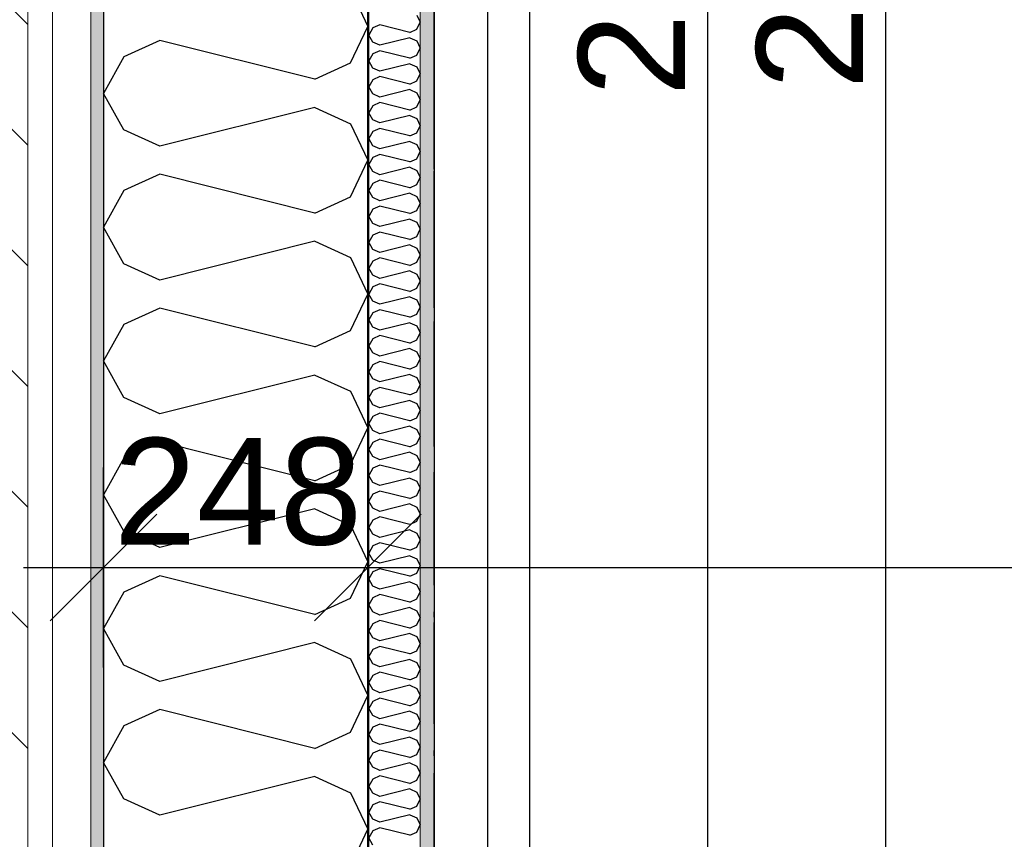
# Model space of a CAD drawing. Header units: millimetres. Extents: x -150 to 340931, y -1115 to 365939.
# Tile 229 of 253: x 308372 to 309296, y 349880 to 350648. Entities that reach past the tile are written whole.
import ezdxf
from ezdxf.enums import TextEntityAlignment as Align

# ---------------------------------------------------------------- set-up
doc = ezdxf.new("R2010")
doc.units = ezdxf.units.MM
doc.header["$LTSCALE"] = 0.5
doc.header["$MEASUREMENT"] = 0
for name, pattern in [('Akselinje', [1500, 1000, -200, 100, -200]), ('Over snittplan', [260, 150, -50, 10, -50]), ('PLINE', [0]), ('Små Stiplet', [282.222222, 141.111111, -141.111111])]:
    doc.linetypes.add(name, pattern=pattern)
for name, color, linetype in [('232- Ikke-bærende yttervegger (Skravur)(Nye konstruksjoner)', 7, 'Continuous'), ('232- Ikke-bærende yttervegger(Nye konstruksjoner)', 7, 'Continuous'), ('281- Innvendige trapper(Nye konstruksjoner)', 7, 'Continuous'), ('287- Andre rekkverk_ håndlister og fendere(Nye konstruksjoner)', 7, 'Continuous'), ('82-- Modullinjer(Nye konstruksjoner)', 7, 'Continuous'), ('842-M___1_50 Målsetting bygning', 7, 'Continuous'), ('842-M___1_50 Målsetting bygning(Nye konstruksjoner)', 7, 'Continuous'), ('862- M___Nettoareal(Nye konstruksjoner)', 7, 'Continuous'), ('862- M___Nettoareal(Polylinje)(Nye konstruksjoner)', 7, 'Continuous'), ('862- M___Nettoareal(Tekst)(Nye konstruksjoner)', 7, 'Continuous')]:
    doc.layers.add(name, color=color, linetype=linetype)
doc.layers.add('235- Utvendig kledning og overflate(Nye konstruksjoner)', color=7, linetype='Continuous', lineweight=0)
doc.layers.add('236- Innvendig kledning og overflate(Nye konstruksjoner)', color=7, linetype='Continuous', lineweight=0)
doc.styles.add('GENERATED_STYLE_1', font='txt')
doc.styles.add('GENERATED_STYLE_3', font='arial.ttf')
doc.styles.add('GENERATED_STYLE_5', font='arial.ttf')
doc.dimstyles.new('GENERATED_STYLE__1', dxfattribs={"dimtxt": 100, "dimasz": 95, "dimexe": 0.18, "dimexo": 0.0625, "dimgap": 0, "dimtad": 1, "dimtih": 1, "dimtoh": 1, "dimdec": 0, "dimzin": 0, "dimdsep": 46, "dimtxsty": 'GENERATED_STYLE_3', "dimblk": 'ARROWHEAD_6', "dimblk1": 'ARROWHEAD_6', "dimblk2": 'ARROWHEAD_6', "dimcen": 0.09, "dimse1": 1, "dimse2": 1, "dimclrd": 256, "dimclre": 256, "dimclrt": 256, "dimadec": 1, "dimazin": 0, "dimtfac": 1, "dimtdec": 4, "dimtmove": 0, "dimatfit": 3, "dimfxl": 1, "dimtolj": 1, "dimtzin": 0, "dimarcsym": 0})
doc.dimstyles.new('GENERATED_STYLE__2', dxfattribs={"dimtxt": 100, "dimasz": 95, "dimexe": 0.18, "dimexo": 0.0625, "dimgap": 0, "dimtad": 1, "dimdec": 0, "dimzin": 0, "dimdsep": 46, "dimtxsty": 'GENERATED_STYLE_3', "dimblk": 'ARROWHEAD_6', "dimblk1": 'ARROWHEAD_6', "dimblk2": 'ARROWHEAD_6', "dimcen": 0.09, "dimse1": 1, "dimse2": 1, "dimclrd": 256, "dimclre": 256, "dimclrt": 256, "dimadec": 1, "dimazin": 0, "dimtfac": 1, "dimtdec": 4, "dimtmove": 0, "dimatfit": 3, "dimfxl": 1, "dimtolj": 1, "dimtzin": 0, "dimarcsym": 0})
pattern_1 = [(0, (0, 0), (0, 43.30127), [0, -25]), (0, (12.5, 21.65), (0, 43.30127), [0, -25])]

# ---------------------------------------------------------------- blocks, each defined once
blk = doc.blocks.new('Fellesrom Bygg A__6', base_point=(310448.09, 339859.71))
at = {"layer": '862- M___Nettoareal(Polylinje)(Nye konstruksjoner)', "linetype": 'PLINE', "flags": 128}
blk.add_lwpolyline([(308760.9, 343747.84), (314369.67, 343747.84), (314360.9, 345447.84), (320651.03, 345447.58), (322731.94, 342583.79), (328296.39, 346626.6), (331088.37, 342783.77), (332481.53, 343795.96), (325033.05, 354047.84), (303141.01, 354047.84), (303141.01, 351847.84), (308360.91, 351847.84), (308360.91, 352047.84), (308760.9, 352047.84)], close=True, dxfattribs=at)
at = {"layer": '862- M___Nettoareal(Tekst)(Nye konstruksjoner)', "style": 'GENERATED_STYLE_1'}
for tag, p in [('DUMMY_861', (310985.61, 340047.94)), ('ROOM_NAME', (309910.58, 340002.2)), ('DUMMY_862', (309910.58, 339859.71))]:
    blk.add_attdef(tag, text='', height=100, dxfattribs=at).set_placement(p, align=Align.TOP_LEFT)
blk = doc.blocks.new('VINDFANG_TRAPP__13', base_point=(313945.48, 353208.63))
at = {"layer": '862- M___Nettoareal(Polylinje)(Nye konstruksjoner)', "linetype": 'PLINE', "flags": 128}
blk.add_lwpolyline([(308760.9, 349447.84), (312360.9, 349447.84), (314360.9, 349447.84), (314360.9, 352491.84), (314484.9, 352491.84), (314484.9, 352171.84), (316890.91, 352171.84), (316890.91, 354047.84), (308760.9, 354047.84), (308760.9, 352171.84), (312236.91, 352171.84), (312236.91, 352447.84), (312360.91, 352447.84), (312360.9, 352047.84), (308760.9, 352047.84)], close=True, dxfattribs=at)
at = {"layer": '862- M___Nettoareal(Tekst)(Nye konstruksjoner)', "style": 'GENERATED_STYLE_1'}
for tag, p in [('DUMMY_861', (314522.01, 353396.87)), ('ROOM_NAME', (313368.95, 353347.05)), ('DUMMY_862', (313368.95, 353208.63))]:
    blk.add_attdef(tag, text='', height=100, dxfattribs=at).set_placement(p, align=Align.TOP_LEFT)
blk = doc.blocks.new('*X239')
at = {"layer": '232- Ikke-bærende yttervegger (Skravur)(Nye konstruksjoner)', "linetype": 'PLINE'}
for p, q in [((308744.76, 350652.49), (308747.9, 350645.86)), ((308744.76, 350639.22), (308747.9, 350645.86)), ((308703.6, 350640.35), (308699.9, 350633.71)), ((308710.1, 350643.3), (308703.6, 350640.35)), ((308738.26, 350636.27), (308710.1, 350643.3)), ((308738.26, 350636.27), (308744.76, 350639.22)), ((308703.6, 350627.08), (308699.9, 350633.71)), ((308738.26, 350631.16), (308710.1, 350624.12)), ((308738.26, 350631.16), (308744.76, 350628.21)), ((308744.76, 350628.21), (308747.9, 350621.57)), ((308710.1, 350624.12), (308703.6, 350627.08)), ((308710.1, 350619.02), (308703.6, 350616.06)), ((308738.26, 350611.98), (308710.1, 350619.02)), ((308744.76, 350614.94), (308747.9, 350621.57)), ((308703.6, 350616.06), (308699.9, 350609.43)), ((308703.6, 350602.8), (308699.9, 350609.43)), ((308738.26, 350611.98), (308744.76, 350614.94)), ((308710.1, 350599.84), (308703.6, 350602.8)), ((308738.26, 350606.88), (308710.1, 350599.84)), ((308738.26, 350606.88), (308744.76, 350603.92)), ((308744.76, 350603.92), (308747.9, 350597.29)), ((308703.6, 350591.78), (308699.9, 350585.15)), ((308710.1, 350594.74), (308703.6, 350591.78)), ((308738.26, 350587.7), (308710.1, 350594.74)), ((308738.26, 350587.7), (308744.76, 350590.66)), ((308744.76, 350590.66), (308747.9, 350597.29)), ((308703.6, 350578.52), (308699.9, 350585.15)), ((308738.26, 350582.6), (308710.1, 350575.56)), ((308738.26, 350582.6), (308744.76, 350579.64)), ((308710.1, 350575.56), (308703.6, 350578.52)), ((308744.76, 350579.64), (308747.9, 350573.01)), ((308744.76, 350566.38), (308747.9, 350573.01)), ((308703.6, 350567.5), (308699.9, 350560.87)), ((308710.1, 350570.46), (308703.6, 350567.5)), ((308738.26, 350563.42), (308710.1, 350570.46)), ((308738.26, 350563.42), (308744.76, 350566.38)), ((308703.6, 350554.24), (308699.9, 350560.87)), ((308710.1, 350551.28), (308703.6, 350554.24)), ((308738.26, 350558.32), (308710.1, 350551.28)), ((308738.26, 350558.32), (308744.76, 350555.36)), ((308744.76, 350555.36), (308747.9, 350548.73)), ((308710.1, 350546.18), (308703.6, 350543.22)), ((308738.26, 350539.14), (308710.1, 350546.18)), ((308744.76, 350542.1), (308747.9, 350548.73)), ((308703.6, 350543.22), (308699.9, 350536.59)), ((308703.6, 350529.96), (308699.9, 350536.59)), ((308738.26, 350539.14), (308744.76, 350542.1)), ((308710.1, 350527), (308703.6, 350529.96)), ((308738.26, 350534.04), (308710.1, 350527)), ((308738.26, 350534.04), (308744.76, 350531.08)), ((308744.76, 350531.08), (308747.9, 350524.45)), ((308703.6, 350518.94), (308699.9, 350512.31)), ((308710.1, 350521.9), (308703.6, 350518.94)), ((308738.26, 350514.86), (308710.1, 350521.9)), ((308738.26, 350514.86), (308744.76, 350517.82)), ((308744.76, 350517.82), (308747.9, 350524.45)), ((308703.6, 350505.68), (308699.9, 350512.31)), ((308738.26, 350509.76), (308710.1, 350502.72)), ((308738.26, 350509.76), (308744.76, 350506.8)), ((308710.1, 350502.72), (308703.6, 350505.68)), ((308744.76, 350506.8), (308747.9, 350500.17)), ((308744.76, 350493.54), (308747.9, 350500.17)), ((308703.6, 350494.66), (308699.9, 350488.03)), ((308710.1, 350497.62), (308703.6, 350494.66)), ((308738.26, 350490.58), (308710.1, 350497.62)), ((308738.26, 350490.58), (308744.76, 350493.54)), ((308703.6, 350481.4), (308699.9, 350488.03)), ((308710.1, 350478.44), (308703.6, 350481.4)), ((308738.26, 350485.48), (308710.1, 350478.44)), ((308738.26, 350485.48), (308744.76, 350482.52)), ((308744.76, 350482.52), (308747.9, 350475.89)), ((308703.6, 350470.38), (308699.9, 350463.75)), ((308710.1, 350473.34), (308703.6, 350470.38)), ((308738.26, 350466.3), (308710.1, 350473.34)), ((308744.76, 350469.26), (308747.9, 350475.89)), ((308703.6, 350457.11), (308699.9, 350463.75)), ((308738.26, 350461.2), (308710.1, 350454.16)), ((308738.26, 350466.3), (308744.76, 350469.26)), ((308738.26, 350461.2), (308744.76, 350458.24)), ((308710.1, 350454.16), (308703.6, 350457.11)), ((308744.76, 350458.24), (308747.9, 350451.61)), ((308703.6, 350446.1), (308699.9, 350439.46)), ((308710.1, 350449.05), (308703.6, 350446.1)), ((308738.26, 350442.02), (308710.1, 350449.05)), ((308738.26, 350442.02), (308744.76, 350444.97)), ((308744.76, 350444.97), (308747.9, 350451.61)), ((308703.6, 350432.83), (308699.9, 350439.46)), ((308738.26, 350436.91), (308710.1, 350429.87)), ((308738.26, 350436.91), (308744.76, 350433.95)), ((308744.76, 350433.95), (308747.9, 350427.32)), ((308710.1, 350429.87), (308703.6, 350432.83)), ((308710.1, 350424.77), (308703.6, 350421.81)), ((308738.26, 350417.73), (308710.1, 350424.77)), ((308744.76, 350420.69), (308747.9, 350427.32)), ((308703.6, 350421.81), (308699.9, 350415.18)), ((308703.6, 350408.55), (308699.9, 350415.18)), ((308738.26, 350417.73), (308744.76, 350420.69)), ((308710.1, 350405.59), (308703.6, 350408.55)), ((308738.26, 350412.63), (308710.1, 350405.59)), ((308738.26, 350412.63), (308744.76, 350409.67)), ((308744.76, 350409.67), (308747.9, 350403.04)), ((308703.6, 350397.53), (308699.9, 350390.9)), ((308710.1, 350400.49), (308703.6, 350397.53)), ((308738.26, 350393.45), (308710.1, 350400.49)), ((308738.26, 350393.45), (308744.76, 350396.41)), ((308744.76, 350396.41), (308747.9, 350403.04)), ((308703.6, 350384.27), (308699.9, 350390.9)), ((308738.26, 350388.35), (308710.1, 350381.31)), ((308738.26, 350388.35), (308744.76, 350385.39)), ((308710.1, 350381.31), (308703.6, 350384.27)), ((308744.76, 350385.39), (308747.9, 350378.76)), ((308744.76, 350372.13), (308747.9, 350378.76)), ((308703.6, 350373.25), (308699.9, 350366.62)), ((308710.1, 350376.21), (308703.6, 350373.25)), ((308738.26, 350369.17), (308710.1, 350376.21)), ((308738.26, 350369.17), (308744.76, 350372.13)), ((308703.6, 350359.99), (308699.9, 350366.62)), ((308710.1, 350357.03), (308703.6, 350359.99)), ((308738.26, 350364.07), (308710.1, 350357.03)), ((308738.26, 350364.07), (308744.76, 350361.11)), ((308744.76, 350361.11), (308747.9, 350354.48)), ((308710.1, 350351.93), (308703.6, 350348.97)), ((308738.26, 350344.89), (308710.1, 350351.93)), ((308744.76, 350347.85), (308747.9, 350354.48)), ((308703.6, 350348.97), (308699.9, 350342.34)), ((308703.6, 350335.71), (308699.9, 350342.34)), ((308738.26, 350344.89), (308744.76, 350347.85)), ((308710.1, 350332.75), (308703.6, 350335.71)), ((308738.26, 350339.79), (308710.1, 350332.75)), ((308738.26, 350339.79), (308744.76, 350336.83)), ((308744.76, 350336.83), (308747.9, 350330.2)), ((308703.6, 350324.69), (308699.9, 350318.06)), ((308710.1, 350327.65), (308703.6, 350324.69)), ((308738.26, 350320.61), (308710.1, 350327.65)), ((308738.26, 350320.61), (308744.76, 350323.57)), ((308744.76, 350323.57), (308747.9, 350330.2)), ((308703.6, 350311.43), (308699.9, 350318.06)), ((308738.26, 350315.51), (308710.1, 350308.47)), ((308738.26, 350315.51), (308744.76, 350312.55)), ((308710.1, 350308.47), (308703.6, 350311.43)), ((308744.76, 350312.55), (308747.9, 350305.92)), ((308744.76, 350299.29), (308747.9, 350305.92)), ((308703.6, 350300.41), (308699.9, 350293.78)), ((308710.1, 350303.37), (308703.6, 350300.41)), ((308738.26, 350296.33), (308710.1, 350303.37)), ((308738.26, 350296.33), (308744.76, 350299.29)), ((308703.6, 350287.15), (308699.9, 350293.78)), ((308710.1, 350284.19), (308703.6, 350287.15)), ((308738.26, 350291.23), (308710.1, 350284.19)), ((308738.26, 350291.23), (308744.76, 350288.27)), ((308744.76, 350288.27), (308747.9, 350281.64)), ((308710.1, 350279.09), (308703.6, 350276.13)), ((308738.26, 350272.05), (308710.1, 350279.09)), ((308744.76, 350275.01), (308747.9, 350281.64)), ((308703.6, 350276.13), (308699.9, 350269.5)), ((308703.6, 350262.86), (308699.9, 350269.5)), ((308738.26, 350272.05), (308744.76, 350275.01)), ((308710.1, 350259.91), (308703.6, 350262.86)), ((308738.26, 350266.94), (308710.1, 350259.91)), ((308738.26, 350266.94), (308744.76, 350263.99)), ((308744.76, 350263.99), (308747.9, 350257.35)), ((308703.6, 350251.85), (308699.9, 350245.21)), ((308710.1, 350254.8), (308703.6, 350251.85)), ((308738.26, 350247.77), (308710.1, 350254.8)), ((308738.26, 350247.77), (308744.76, 350250.72)), ((308744.76, 350250.72), (308747.9, 350257.35)), ((308703.6, 350238.58), (308699.9, 350245.21)), ((308738.26, 350242.66), (308710.1, 350235.62)), ((308738.26, 350242.66), (308744.76, 350239.7)), ((308744.76, 350239.7), (308747.9, 350233.07)), ((308710.1, 350235.62), (308703.6, 350238.58)), ((308710.1, 350230.52), (308703.6, 350227.56)), ((308738.26, 350223.48), (308710.1, 350230.52)), ((308744.76, 350226.44), (308747.9, 350233.07)), ((308703.6, 350227.56), (308699.9, 350220.93)), ((308703.6, 350214.3), (308699.9, 350220.93)), ((308738.26, 350223.48), (308744.76, 350226.44)), ((308710.1, 350211.34), (308703.6, 350214.3)), ((308738.26, 350218.38), (308710.1, 350211.34)), ((308738.26, 350218.38), (308744.76, 350215.42)), ((308744.76, 350215.42), (308747.9, 350208.79)), ((308703.6, 350203.28), (308699.9, 350196.65)), ((308710.1, 350206.24), (308703.6, 350203.28)), ((308738.26, 350199.2), (308710.1, 350206.24)), ((308744.76, 350202.16), (308747.9, 350208.79)), ((308703.6, 350190.02), (308699.9, 350196.65)), ((308738.26, 350194.1), (308710.1, 350187.06)), ((308738.26, 350199.2), (308744.76, 350202.16)), ((308738.26, 350194.1), (308744.76, 350191.14)), ((308710.1, 350187.06), (308703.6, 350190.02)), ((308744.76, 350191.14), (308747.9, 350184.51)), ((308744.76, 350177.88), (308747.9, 350184.51)), ((308703.6, 350179), (308699.9, 350172.37)), ((308710.1, 350181.96), (308703.6, 350179)), ((308738.26, 350174.92), (308710.1, 350181.96)), ((308738.26, 350174.92), (308744.76, 350177.88)), ((308703.6, 350165.74), (308699.9, 350172.37)), ((308710.1, 350162.78), (308703.6, 350165.74)), ((308738.26, 350169.82), (308710.1, 350162.78)), ((308738.26, 350169.82), (308744.76, 350166.86)), ((308744.76, 350166.86), (308747.9, 350160.23)), ((308710.1, 350157.68), (308703.6, 350154.72)), ((308738.26, 350150.64), (308710.1, 350157.68)), ((308744.76, 350153.6), (308747.9, 350160.23)), ((308703.6, 350154.72), (308699.9, 350148.09)), ((308703.6, 350141.46), (308699.9, 350148.09)), ((308738.26, 350150.64), (308744.76, 350153.6)), ((308710.1, 350138.5), (308703.6, 350141.46)), ((308738.26, 350145.54), (308710.1, 350138.5)), ((308738.26, 350145.54), (308744.76, 350142.58)), ((308744.76, 350142.58), (308747.9, 350135.95)), ((308703.6, 350130.44), (308699.9, 350123.81)), ((308710.1, 350133.4), (308703.6, 350130.44)), ((308738.26, 350126.36), (308710.1, 350133.4)), ((308738.26, 350126.36), (308744.76, 350129.32)), ((308744.76, 350129.32), (308747.9, 350135.95)), ((308703.6, 350117.18), (308699.9, 350123.81)), ((308738.26, 350121.26), (308710.1, 350114.22)), ((308738.26, 350121.26), (308744.76, 350118.3)), ((308710.1, 350114.22), (308703.6, 350117.18)), ((308744.76, 350118.3), (308747.9, 350111.67)), ((308744.76, 350105.04), (308747.9, 350111.67)), ((308703.6, 350106.16), (308699.9, 350099.53)), ((308710.1, 350109.12), (308703.6, 350106.16)), ((308738.26, 350102.08), (308710.1, 350109.12)), ((308738.26, 350102.08), (308744.76, 350105.04)), ((308703.6, 350092.9), (308699.9, 350099.53)), ((308710.1, 350089.94), (308703.6, 350092.9)), ((308738.26, 350096.98), (308710.1, 350089.94)), ((308738.26, 350096.98), (308744.76, 350094.02)), ((308744.76, 350094.02), (308747.9, 350087.39)), ((308710.1, 350084.84), (308703.6, 350081.88)), ((308738.26, 350077.8), (308710.1, 350084.84)), ((308744.76, 350080.76), (308747.9, 350087.39)), ((308703.6, 350081.88), (308699.9, 350075.25)), ((308703.6, 350068.61), (308699.9, 350075.25)), ((308738.26, 350077.8), (308744.76, 350080.76)), ((308710.1, 350065.66), (308703.6, 350068.61)), ((308738.26, 350072.69), (308710.1, 350065.66)), ((308738.26, 350072.69), (308744.76, 350069.74)), ((308744.76, 350069.74), (308747.9, 350063.1)), ((308703.6, 350057.6), (308699.9, 350050.96)), ((308710.1, 350060.55), (308703.6, 350057.6)), ((308738.26, 350053.51), (308710.1, 350060.55)), ((308738.26, 350053.51), (308744.76, 350056.47)), ((308744.76, 350056.47), (308747.9, 350063.1)), ((308703.6, 350044.33), (308699.9, 350050.96)), ((308738.26, 350048.41), (308710.1, 350041.37)), ((308738.26, 350048.41), (308744.76, 350045.45)), ((308744.76, 350045.45), (308747.9, 350038.82)), ((308710.1, 350041.37), (308703.6, 350044.33)), ((308710.1, 350036.27), (308703.6, 350033.31)), ((308738.26, 350029.23), (308710.1, 350036.27)), ((308744.76, 350032.19), (308747.9, 350038.82)), ((308703.6, 350033.31), (308699.9, 350026.68)), ((308738.26, 350029.23), (308744.76, 350032.19)), ((308703.6, 350020.05), (308699.9, 350026.68)), ((308710.1, 350017.09), (308703.6, 350020.05)), ((308738.26, 350024.13), (308710.1, 350017.09)), ((308738.26, 350024.13), (308744.76, 350021.17)), ((308744.76, 350021.17), (308747.9, 350014.54)), ((308703.6, 350009.03), (308699.9, 350002.4)), ((308710.1, 350011.99), (308703.6, 350009.03)), ((308738.26, 350004.95), (308710.1, 350011.99)), ((308744.76, 350007.91), (308747.9, 350014.54)), ((308703.6, 349995.77), (308699.9, 350002.4)), ((308738.26, 349999.85), (308710.1, 349992.81)), ((308738.26, 350004.95), (308744.76, 350007.91)), ((308738.26, 349999.85), (308744.76, 349996.89)), ((308710.1, 349992.81), (308703.6, 349995.77)), ((308744.76, 349996.89), (308747.9, 349990.26)), ((308744.76, 349983.63), (308747.9, 349990.26)), ((308703.6, 349984.75), (308699.9, 349978.12)), ((308710.1, 349987.71), (308703.6, 349984.75)), ((308738.26, 349980.67), (308710.1, 349987.71)), ((308738.26, 349980.67), (308744.76, 349983.63)), ((308703.6, 349971.49), (308699.9, 349978.12)), ((308738.26, 349975.57), (308710.1, 349968.53)), ((308738.26, 349975.57), (308744.76, 349972.61)), ((308744.76, 349972.61), (308747.9, 349965.98)), ((308710.1, 349968.53), (308703.6, 349971.49)), ((308710.1, 349963.43), (308703.6, 349960.47)), ((308738.26, 349956.39), (308710.1, 349963.43)), ((308744.76, 349959.35), (308747.9, 349965.98)), ((308703.6, 349960.47), (308699.9, 349953.84)), ((308703.6, 349947.21), (308699.9, 349953.84)), ((308738.26, 349956.39), (308744.76, 349959.35)), ((308710.1, 349944.25), (308703.6, 349947.21)), ((308738.26, 349951.29), (308710.1, 349944.25)), ((308738.26, 349951.29), (308744.76, 349948.33)), ((308744.76, 349948.33), (308747.9, 349941.7)), ((308703.6, 349936.19), (308699.9, 349929.56)), ((308710.1, 349939.15), (308703.6, 349936.19)), ((308738.26, 349932.11), (308710.1, 349939.15)), ((308738.26, 349932.11), (308744.76, 349935.07)), ((308744.76, 349935.07), (308747.9, 349941.7)), ((308703.6, 349922.93), (308699.9, 349929.56)), ((308738.26, 349927.01), (308710.1, 349919.97)), ((308738.26, 349927.01), (308744.76, 349924.05)), ((308710.1, 349919.97), (308703.6, 349922.93)), ((308744.76, 349924.05), (308747.9, 349917.42)), ((308744.76, 349910.79), (308747.9, 349917.42)), ((308703.6, 349911.91), (308699.9, 349905.28)), ((308710.1, 349914.87), (308703.6, 349911.91)), ((308738.26, 349907.83), (308710.1, 349914.87)), ((308738.26, 349907.83), (308744.76, 349910.79)), ((308703.6, 349898.65), (308699.9, 349905.28)), ((308710.1, 349895.69), (308703.6, 349898.65)), ((308738.26, 349902.73), (308710.1, 349895.69)), ((308738.26, 349902.73), (308744.76, 349899.77)), ((308744.76, 349899.77), (308747.9, 349893.14)), ((308710.1, 349890.59), (308703.6, 349887.63)), ((308738.26, 349883.55), (308710.1, 349890.59)), ((308744.76, 349886.5), (308747.9, 349893.14)), ((308703.6, 349887.63), (308699.9, 349881)), ((308703.6, 349874.36), (308699.9, 349881)), ((308738.26, 349883.55), (308744.76, 349886.5))]:
    blk.add_line(p, q, dxfattribs=at)
blk = doc.blocks.new('*X244')
at = {"layer": '232- Ikke-bærende yttervegger (Skravur)(Nye konstruksjoner)', "linetype": 'PLINE'}
for p, q in [((308682.68, 350676.07), (308698.9, 350641.81)), ((308682.68, 350607.55), (308698.9, 350641.81)), ((308503.61, 350628.63), (308470.02, 350613.34)), ((308649.09, 350592.26), (308503.61, 350628.63)), ((308470.02, 350613.34), (308450.9, 350579.08)), ((308649.09, 350592.26), (308682.68, 350607.55)), ((308470.02, 350544.82), (308450.9, 350579.08)), ((308649.09, 350565.9), (308503.61, 350529.53)), ((308649.09, 350565.9), (308682.68, 350550.62)), ((308503.61, 350529.53), (308470.02, 350544.82)), ((308682.68, 350550.62), (308698.9, 350516.36)), ((308682.68, 350482.1), (308698.9, 350516.36)), ((308503.61, 350503.18), (308470.02, 350487.89)), ((308649.09, 350466.81), (308503.61, 350503.18)), ((308470.02, 350487.89), (308450.9, 350453.63)), ((308649.09, 350466.81), (308682.68, 350482.1)), ((308470.02, 350419.37), (308450.9, 350453.63)), ((308649.09, 350440.45), (308503.61, 350404.08)), ((308649.09, 350440.45), (308682.68, 350425.16)), ((308682.68, 350425.16), (308698.9, 350390.9)), ((308503.61, 350404.08), (308470.02, 350419.37)), ((308682.68, 350356.64), (308698.9, 350390.9)), ((308503.61, 350377.72), (308470.02, 350362.44)), ((308649.09, 350341.35), (308503.61, 350377.72)), ((308470.02, 350362.44), (308450.9, 350328.18)), ((308649.09, 350341.35), (308682.68, 350356.64)), ((308470.02, 350293.92), (308450.9, 350328.18)), ((308649.09, 350315), (308503.61, 350278.63)), ((308649.09, 350315), (308682.68, 350299.71)), ((308682.68, 350299.71), (308698.9, 350265.45)), ((308503.61, 350278.63), (308470.02, 350293.92)), ((308682.68, 350231.19), (308698.9, 350265.45)), ((308503.61, 350252.27), (308470.02, 350236.98)), ((308649.09, 350215.9), (308503.61, 350252.27)), ((308470.02, 350236.98), (308450.9, 350202.72)), ((308649.09, 350215.9), (308682.68, 350231.19)), ((308470.02, 350168.46), (308450.9, 350202.72)), ((308649.09, 350189.54), (308503.61, 350153.17)), ((308649.09, 350189.54), (308682.68, 350174.26)), ((308503.61, 350153.17), (308470.02, 350168.46)), ((308682.68, 350174.26), (308698.9, 350140)), ((308682.68, 350105.74), (308698.9, 350140)), ((308503.61, 350126.82), (308470.02, 350111.53)), ((308649.09, 350090.45), (308503.61, 350126.82)), ((308470.02, 350111.53), (308450.9, 350077.27)), ((308649.09, 350090.45), (308682.68, 350105.74)), ((308470.02, 350043.01), (308450.9, 350077.27)), ((308649.09, 350064.09), (308503.61, 350027.72)), ((308649.09, 350064.09), (308682.68, 350048.8)), ((308682.68, 350048.8), (308698.9, 350014.54)), ((308503.61, 350027.72), (308470.02, 350043.01)), ((308682.68, 349980.28), (308698.9, 350014.54)), ((308503.61, 350001.36), (308470.02, 349986.08)), ((308649.09, 349964.99), (308503.61, 350001.36)), ((308470.02, 349986.08), (308450.9, 349951.82)), ((308649.09, 349964.99), (308682.68, 349980.28)), ((308470.02, 349917.56), (308450.9, 349951.82)), ((308649.09, 349938.64), (308503.61, 349902.27)), ((308649.09, 349938.64), (308682.68, 349923.35)), ((308503.61, 349902.27), (308470.02, 349917.56)), ((308682.68, 349923.35), (308698.9, 349889.09)), ((308682.68, 349854.83), (308698.9, 349889.09))]:
    blk.add_line(p, q, dxfattribs=at)
blk = doc.blocks.new('Standard grid marker[93]', base_point=(308450.91, 363787.13))
at = {"layer": '82-- Modullinjer(Nye konstruksjoner)', "linetype": 'Akselinje'}
blk.add_line((308450.91, 363587.13), (308450.91, 339987.13), dxfattribs=at)
at = {"layer": '82-- Modullinjer(Nye konstruksjoner)', "style": 'GENERATED_STYLE_5'}
for tag, p in [('AC_MarkerText_1_0', (308450.91, 363965.25)), ('AC_MarkerText_1_1', (308450.91, 339715.25))]:
    blk.add_attdef(tag, text='', height=100, rotation=360, dxfattribs=at).set_placement(p, align=Align.TOP_CENTER)
blk = doc.blocks.new('*D774')
at = {"layer": '842-M___1_50 Målsetting bygning(Nye konstruksjoner)', "linetype": 'PLINE'}
for p, q in [((276294.53, 363585.13), (276294.53, 363772.63)), ((335668.85, 363585.13), (335668.85, 363772.63)), ((276344.53, 363728.88), (276244.53, 363628.88)), ((335618.85, 363628.88), (335718.85, 363728.88)), ((276219.53, 363678.88), (276294.53, 363678.88)), ((276294.53, 363678.88), (335668.85, 363678.88)), ((335668.85, 363678.88), (335743.85, 363678.88))]:
    blk.add_line(p, q, dxfattribs=at)
at = {"layer": '842-M___1_50 Målsetting bygning(Nye konstruksjoner)', "insert": (305771.96, 363698.88), "char_height": 100, "attachment_point": 7, "style": 'GENERATED_STYLE_3'}
blk.add_mtext('\\A1;{\\pql;\\fArial|b0|i0|c0|p0;\\W1.000000;59\xa0374}', dxfattribs=at)
blk = doc.blocks.new('ARROWHEAD_6')
at = {"linetype": 'Continuous'}
for p, q in [((-0.5, -0.5), (0.5, 0.5)), ((0, 0), (-1, 0))]:
    blk.add_line(p, q, dxfattribs=at)
blk = doc.blocks.new('*D842')
at = {"layer": '842-M___1_50 Målsetting bygning', "linetype": 'PLINE'}
for p, q in [((308315.95, 357516.32), (308315.95, 357703.82)), ((308450.9, 357516.32), (308450.9, 357703.82)), ((308365.95, 357660.07), (308265.95, 357560.07)), ((308500.9, 357660.07), (308400.9, 357560.07)), ((308315.95, 357610.07), (308450.9, 357610.07))]:
    blk.add_line(p, q, dxfattribs=at)
blk = doc.blocks.new('*D843')
at = {"layer": '842-M___1_50 Målsetting bygning', "linetype": 'PLINE'}
for p, q in [((308450.9, 357516.32), (308450.9, 357703.82)), ((308698.9, 357516.32), (308698.9, 357703.82)), ((308500.9, 357660.07), (308400.9, 357560.07)), ((308748.9, 357660.07), (308648.9, 357560.07)), ((308450.9, 357610.07), (308698.9, 357610.07))]:
    blk.add_line(p, q, dxfattribs=at)
at = {"layer": '842-M___1_50 Målsetting bygning', "insert": (308460.49, 357770.07), "char_height": 100, "attachment_point": 7, "style": 'GENERATED_STYLE_3'}
blk.add_mtext('\\A1;{\\pql;\\fArial|b0|i0|c0|p0;\\W1.000000;248}', dxfattribs=at)
blk = doc.blocks.new('*D844')
at = {"layer": '842-M___1_50 Målsetting bygning', "linetype": 'PLINE'}
for p, q in [((308698.9, 357516.32), (308698.9, 357703.82)), ((309470.42, 357516.32), (309470.42, 357703.82)), ((308748.9, 357660.07), (308648.9, 357560.07)), ((309520.42, 357660.07), (309420.42, 357560.07)), ((308698.9, 357610.07), (309470.42, 357610.07))]:
    blk.add_line(p, q, dxfattribs=at)
at = {"layer": '842-M___1_50 Målsetting bygning', "insert": (308970.25, 357630.07), "char_height": 100, "attachment_point": 7, "style": 'GENERATED_STYLE_3'}
blk.add_mtext('\\A1;{\\pql;\\fArial|b0|i0|c0|p0;\\W1.000000;772}', dxfattribs=at)
blk = doc.blocks.new('*D917')
at = {"layer": '842-M___1_50 Målsetting bygning', "linetype": 'PLINE'}
for p, q in [((306705.95, 342391.1), (306705.95, 342578.6)), ((308315.95, 342391.1), (308315.95, 342578.6)), ((306755.95, 342534.85), (306655.95, 342434.85)), ((308265.95, 342434.85), (308365.95, 342534.85)), ((308410.91, 342534.85), (308310.91, 342434.85)), ((306705.95, 342484.85), (308315.95, 342484.85))]:
    blk.add_line(p, q, dxfattribs=at)
at = {"layer": '842-M___1_50 Målsetting bygning', "char_height": 100, "attachment_point": 7, "style": 'GENERATED_STYLE_3'}
for s, insert in [('\\A1;{\\pql;\\fArial|b0|i0|c0|p0;\\W1.000000;1\xa0610}', (307339.36, 342504.85)), ('\\A1;{\\pql;\\fArial|b0|i0|c0|p0;\\W1.000000;45}', (308262.16, 342504.85)), ('\\A1;{\\pql;\\fArial|b0|i0|c0|p0;\\W1.000000;1\xa0810}', (307339.36, 342364.85))]:
    blk.add_mtext(s, dxfattribs=dict(at, insert=insert))
blk = doc.blocks.new('*D918')
at = {"layer": '842-M___1_50 Målsetting bygning', "linetype": 'PLINE'}
for p, q in [((308315.95, 342391.1), (308315.95, 342578.6)), ((308360.91, 342391.1), (308360.91, 342578.6)), ((308265.95, 342434.85), (308365.95, 342534.85)), ((308410.91, 342534.85), (308310.91, 342434.85)), ((308315.95, 342484.85), (308360.91, 342484.85))]:
    blk.add_line(p, q, dxfattribs=at)
at = {"layer": '842-M___1_50 Målsetting bygning', "insert": (308329.63, 342644.85), "char_height": 100, "attachment_point": 7, "style": 'GENERATED_STYLE_3'}
blk.add_mtext('\\A1;{\\pql;\\fArial|b0|i0|c0|p0;\\W1.000000;90}', dxfattribs=at)
blk = doc.blocks.new('*D919')
at = {"layer": '842-M___1_50 Målsetting bygning', "linetype": 'PLINE'}
for p, q in [((308360.91, 342391.1), (308360.91, 342578.6)), ((308450.9, 342391.1), (308450.9, 342578.6)), ((308265.95, 342434.85), (308365.95, 342534.85)), ((308410.91, 342534.85), (308310.91, 342434.85)), ((308500.9, 342534.85), (308400.9, 342434.85)), ((308360.91, 342484.85), (308450.9, 342484.85))]:
    blk.add_line(p, q, dxfattribs=at)
blk = doc.blocks.new('*D944')
at = {"layer": '842-M___1_50 Målsetting bygning', "linetype": 'PLINE'}
for p, q in [((309134.61, 352110.84), (309234.61, 352010.84)), ((309278.36, 352060.84), (309090.86, 352060.84)), ((309184.61, 349447.84), (309184.61, 352060.84)), ((309134.61, 349497.84), (309234.61, 349397.84)), ((309278.36, 349447.84), (309090.86, 349447.84))]:
    blk.add_line(p, q, dxfattribs=at)
at = {"layer": '842-M___1_50 Målsetting bygning', "char_height": 100, "attachment_point": 7, "rotation": 90, "style": 'GENERATED_STYLE_3'}
for s, insert in [('\\A1;{\\pql;\\fArial|b0|i0|c0|p0;\\W1.000000;98}', (309164.61, 352033.57)), ('\\A1;{\\pql;\\fArial|b0|i0|c0|p0;\\W1.000000;2\xa0613}', (309164.61, 350582.75))]:
    blk.add_mtext(s, dxfattribs=dict(at, insert=insert))
blk = doc.blocks.new('*D967')
at = {"layer": '842-M___1_50 Målsetting bygning', "linetype": 'PLINE'}
for p, q in [((307120.85, 351587.84), (307220.85, 351487.84)), ((307264.6, 351537.84), (307077.1, 351537.84)), ((307170.85, 348176.85), (307170.85, 351537.84)), ((307120.85, 348226.85), (307220.85, 348126.85)), ((307264.6, 348176.85), (307077.1, 348176.85))]:
    blk.add_line(p, q, dxfattribs=at)
at = {"layer": '842-M___1_50 Målsetting bygning', "insert": (307150.85, 349685.75), "char_height": 100, "attachment_point": 7, "rotation": 90, "style": 'GENERATED_STYLE_3'}
blk.add_mtext('\\A1;{\\pql;\\fArial|b0|i0|c0|p0;\\W1.000000;3\xa0361}', dxfattribs=at)
blk = doc.blocks.new('*D1061')
at = {"layer": '842-M___1_50 Målsetting bygning', "linetype": 'PLINE'}
for p, q in [((309017.55, 352047.84), (309017.55, 352122.84)), ((309067.55, 351997.84), (308967.55, 352097.84)), ((309111.3, 352047.84), (308923.8, 352047.84)), ((309017.55, 349447.84), (309017.55, 352047.84)), ((308967.55, 349497.84), (309067.55, 349397.84)), ((309111.3, 349447.84), (308923.8, 349447.84)), ((309017.55, 349372.84), (309017.55, 349447.84))]:
    blk.add_line(p, q, dxfattribs=at)
at = {"layer": '842-M___1_50 Målsetting bygning', "insert": (308997.55, 350576.25), "char_height": 100, "attachment_point": 7, "rotation": 90, "style": 'GENERATED_STYLE_3'}
blk.add_mtext('\\A1;{\\pql;\\fArial|b0|i0|c0|p0;\\W1.000000;2\xa0600}', dxfattribs=at)
blk = doc.blocks.new('*D1145')
at = {"layer": '842-M___1_50 Målsetting bygning', "linetype": 'PLINE'}
for p, q in [((308315.95, 351959.16), (308315.95, 352146.66)), ((308450.9, 351959.16), (308450.9, 352146.66)), ((308365.95, 352102.91), (308265.95, 352002.91)), ((308500.9, 352102.91), (308400.9, 352002.91)), ((308315.95, 352052.91), (308450.9, 352052.91))]:
    blk.add_line(p, q, dxfattribs=at)
blk = doc.blocks.new('*D1146')
at = {"layer": '842-M___1_50 Målsetting bygning', "linetype": 'PLINE'}
for p, q in [((308450.9, 351959.16), (308450.9, 352146.66)), ((308698.9, 351959.16), (308698.9, 352146.66)), ((308500.9, 352102.91), (308400.9, 352002.91)), ((308648.9, 352002.91), (308748.9, 352102.91)), ((308450.9, 352052.91), (308698.9, 352052.91)), ((308698.9, 352052.91), (308773.9, 352052.91))]:
    blk.add_line(p, q, dxfattribs=at)
at = {"layer": '842-M___1_50 Målsetting bygning', "insert": (308460.49, 352212.91), "char_height": 100, "attachment_point": 7, "style": 'GENERATED_STYLE_3'}
blk.add_mtext('\\A1;{\\pql;\\fArial|b0|i0|c0|p0;\\W1.000000;248}', dxfattribs=at)
blk = doc.blocks.new('*D1153')
at = {"layer": '842-M___1_50 Målsetting bygning', "linetype": 'PLINE'}
for p, q in [((308315.95, 353683.82), (308315.95, 353871.32)), ((308450.9, 353683.82), (308450.9, 353871.32)), ((308365.95, 353827.57), (308265.95, 353727.57)), ((308500.9, 353827.57), (308400.9, 353727.57)), ((308315.95, 353777.57), (308450.9, 353777.57))]:
    blk.add_line(p, q, dxfattribs=at)
blk = doc.blocks.new('*D1154')
at = {"layer": '842-M___1_50 Målsetting bygning', "linetype": 'PLINE'}
for p, q in [((308450.9, 353683.82), (308450.9, 353871.32)), ((308698.9, 353683.82), (308698.9, 353871.32)), ((308500.9, 353827.57), (308400.9, 353727.57)), ((308648.9, 353727.57), (308748.9, 353827.57)), ((308450.9, 353777.57), (308698.9, 353777.57)), ((308698.9, 353777.57), (308773.9, 353777.57))]:
    blk.add_line(p, q, dxfattribs=at)
at = {"layer": '842-M___1_50 Målsetting bygning', "insert": (308460.49, 353937.57), "char_height": 100, "attachment_point": 7, "style": 'GENERATED_STYLE_3'}
blk.add_mtext('\\A1;{\\pql;\\fArial|b0|i0|c0|p0;\\W1.000000;248}', dxfattribs=at)
blk = doc.blocks.new('*D1588')
at = {"layer": '842-M___1_50 Målsetting bygning', "linetype": 'PLINE'}
for p, q in [((308450.9, 350040.84), (308450.9, 350228.34)), ((308698.9, 350040.84), (308698.9, 350228.34)), ((308500.9, 350184.59), (308400.9, 350084.59)), ((308748.9, 350184.59), (308648.9, 350084.59)), ((308375.9, 350134.59), (308450.9, 350134.59)), ((308450.9, 350134.59), (308698.9, 350134.59))]:
    blk.add_line(p, q, dxfattribs=at)
at = {"layer": '842-M___1_50 Målsetting bygning', "insert": (308460.49, 350154.59), "char_height": 100, "attachment_point": 7, "style": 'GENERATED_STYLE_3'}
blk.add_mtext('\\A1;{\\pql;\\fArial|b0|i0|c0|p0;\\W1.000000;248}', dxfattribs=at)
blk = doc.blocks.new('*D1589')
at = {"layer": '842-M___1_50 Målsetting bygning', "linetype": 'PLINE'}
for p, q in [((308698.9, 350040.84), (308698.9, 350228.34)), ((312298.91, 350040.84), (312298.91, 350228.34)), ((308748.9, 350184.59), (308648.9, 350084.59)), ((312348.91, 350184.59), (312248.91, 350084.59)), ((308698.9, 350134.59), (312298.91, 350134.59))]:
    blk.add_line(p, q, dxfattribs=at)
at = {"layer": '842-M___1_50 Målsetting bygning', "insert": (310327.31, 350154.59), "char_height": 100, "attachment_point": 7, "style": 'GENERATED_STYLE_3'}
blk.add_mtext('\\A1;{\\pql;\\fArial|b0|i0|c0|p0;\\W1.000000;3\xa0600}', dxfattribs=at)
blk = doc.blocks.new('*D1603')
at = {"layer": '842-M___1_50 Målsetting bygning', "linetype": 'PLINE'}
for p, q in [((308450.9, 352631.84), (308450.9, 352819.34)), ((308698.9, 352631.84), (308698.9, 352819.34)), ((308500.9, 352775.59), (308400.9, 352675.59)), ((308748.9, 352775.59), (308648.9, 352675.59)), ((308375.9, 352725.59), (308450.9, 352725.59)), ((308450.9, 352725.59), (308698.9, 352725.59))]:
    blk.add_line(p, q, dxfattribs=at)
at = {"layer": '842-M___1_50 Målsetting bygning', "insert": (308460.49, 352745.59), "char_height": 100, "attachment_point": 7, "style": 'GENERATED_STYLE_3'}
blk.add_mtext('\\A1;{\\pql;\\fArial|b0|i0|c0|p0;\\W1.000000;248}', dxfattribs=at)
blk = doc.blocks.new('*D1604')
at = {"layer": '842-M___1_50 Målsetting bygning', "linetype": 'PLINE'}
for p, q in [((308698.9, 352631.84), (308698.9, 352819.34)), ((312249.91, 352631.84), (312249.91, 352819.34)), ((308748.9, 352775.59), (308648.9, 352675.59)), ((312299.91, 352775.59), (312199.91, 352675.59)), ((308698.9, 352725.59), (312249.91, 352725.59))]:
    blk.add_line(p, q, dxfattribs=at)
at = {"layer": '842-M___1_50 Målsetting bygning', "char_height": 100, "attachment_point": 7, "style": 'GENERATED_STYLE_3'}
for s, insert in [('\\A1;{\\pql;\\fArial|b0|i0|c0|p0;\\W1.000000;3\xa0551}', (310302.81, 352745.59)), ('\\A1;{\\pql;\\fArial|b0|i0|c0|p0;\\W1.000000;98}', (312222.63, 352745.59))]:
    blk.add_mtext(s, dxfattribs=dict(at, insert=insert))

msp = doc.modelspace()

# ---------------------------------------------------------------- hatches: boundary and pattern name
at = {"layer": '232- Ikke-bærende yttervegger (Skravur)(Nye konstruksjoner)', "linetype": 'Continuous'}
h = msp.add_hatch(dxfattribs=at)
h.set_pattern_fill('Skrålinjer_2', color=256, style=0, pattern_type=2)
h.set_pattern_definition([(315, (0, 0), (56.568542, 56.568542), [80, 0])])
h.paths.add_polyline_path([(308360.9, 348176.85), (308379.9, 348176.85), (308379.9, 352584.85), (308360.9, 352584.85)])
h = msp.add_hatch(dxfattribs=at)
h.set_pattern_fill('Prikker_tett', color=256, style=0, pattern_type=2)
h.set_pattern_definition(pattern_1)
h.paths.add_polyline_path([(308438.9, 348176.85), (308450.9, 348176.85), (308450.9, 352584.85), (308438.9, 352584.85)])
msp.add_hatch(color=256, dxfattribs=at).paths.add_polyline_path([(308698.9, 348176.85), (308699.9, 348176.85), (308699.9, 352584.85), (308698.9, 352584.85)])
h = msp.add_hatch(dxfattribs=at)
h.set_pattern_fill('Prikker_tett', color=256, style=0, pattern_type=2)
h.set_pattern_definition(pattern_1)
h.paths.add_polyline_path([(308747.9, 352584.85), (308747.9, 348176.85), (308760.9, 348176.85), (308760.9, 352584.85)])

# ---------------------------------------------------------------- linework, layer by layer
at = {"layer": '232- Ikke-bærende yttervegger(Nye konstruksjoner)', "linetype": 'PLINE'}
for p, q in [((308450.9, 352584.85), (308450.9, 348176.85)), ((308698.9, 348176.85), (308698.9, 352584.85)), ((308699.9, 348176.85), (308699.9, 352584.85))]:
    msp.add_line(p, q, dxfattribs=at)
at = {"layer": '232- Ikke-bærende yttervegger(Nye konstruksjoner)', "linetype": 'Over snittplan', "flags": 128}
msp.add_lwpolyline([(308760.9, 343747.84), (308760.9, 354047.84)], dxfattribs=at)
at = {"layer": '235- Utvendig kledning og overflate(Nye konstruksjoner)', "linetype": 'PLINE'}
for p, q in [((308379.9, 352584.85), (308379.9, 348176.85)), ((308402.9, 352584.85), (308402.9, 348176.85)), ((308438.9, 352584.85), (308438.9, 348176.85))]:
    msp.add_line(p, q, dxfattribs=at)
at = {"layer": '236- Innvendig kledning og overflate(Nye konstruksjoner)', "linetype": 'PLINE'}
msp.add_line((308747.9, 348176.85), (308747.9, 352584.85), dxfattribs=at)
at = {"layer": '236- Innvendig kledning og overflate(Nye konstruksjoner)', "linetype": 'PLINE', "flags": 128}
msp.add_lwpolyline([(308760.9, 348176.85), (308760.9, 352584.85)], dxfattribs=at)
at = {"layer": '281- Innvendige trapper(Nye konstruksjoner)', "linetype": 'Små Stiplet'}
msp.add_line((308760.9, 349447.84), (308760.9, 352047.84), dxfattribs=at)
at = {"layer": '287- Andre rekkverk_ håndlister og fendere(Nye konstruksjoner)', "linetype": 'PLINE'}
for p, q in [((308810.9, 351997.84), (308810.9, 349497.84)), ((308810.9, 351997.84), (308810.9, 349497.84)), ((308850.9, 349537.84), (308850.9, 351957.84)), ((308850.9, 349537.84), (308850.9, 351957.84))]:
    msp.add_line(p, q, dxfattribs=at)

# ---------------------------------------------------------------- block references
at = {"layer": '232- Ikke-bærende yttervegger(Nye konstruksjoner)'}
for name in ['*X244', '*X239']:
    msp.add_blockref(name, (0, 0), dxfattribs=at)
at = {"layer": '82-- Modullinjer(Nye konstruksjoner)', "linetype": 'PLINE'}
msp.add_blockref('Standard grid marker[93]', (308450.91, 363787.13), dxfattribs=at)
at = {"layer": '862- M___Nettoareal(Nye konstruksjoner)', "linetype": 'Continuous'}
for name, p in [('Fellesrom Bygg A__6', (310448.09, 339859.71)), ('VINDFANG_TRAPP__13', (313945.48, 353208.63))]:
    msp.add_blockref(name, p, dxfattribs=at)

# ---------------------------------------------------------------- dimensions: what is measured, and where the dimension line sits
at = {"layer": '842-M___1_50 Målsetting bygning', "linetype": 'Continuous'}
for base, p1, p2, picture, middle in [((308698.9, 357610.07), (308450.9, 348897.84), (308698.9, 348897.84), '*D843', (308574.64, 357820.07)), ((309470.42, 357610.07), (308698.9, 348897.84), (309470.42, 354447.84), '*D844', (309084.41, 357680.07)), ((308450.9, 357610.07), (308315.95, 354447.84), (308450.9, 348897.84), '*D842', (308383.17, 357680.07)), ((308698.9, 353777.57), (308450.9, 348897.84), (308698.9, 348897.84), '*D1154', (308574.64, 353987.57)), ((308450.9, 353777.57), (308315.95, 354047.84), (308450.9, 348897.84), '*D1153', (308383.17, 353847.57)), ((312249.91, 352725.59), (308698.9, 348897.84), (312249.91, 352325.72), '*D1604', (310474.35, 352795.59)), ((308698.9, 352725.59), (308450.9, 348897.84), (308698.9, 348897.84), '*D1603', (308574.64, 352795.59)), ((308698.9, 352052.91), (308450.9, 348897.84), (308698.9, 348897.84), '*D1146', (308574.64, 352262.91)), ((308450.9, 352052.91), (308315.95, 351847.84), (308450.9, 348897.84), '*D1145', (308383.17, 352122.91)), ((308315.95, 342484.85), (306705.95, 351447.84), (308315.95, 351447.84), '*D917', (307510.9, 342554.85)), ((308360.91, 342484.85), (308315.95, 351447.84), (308360.91, 351447.84), '*D918', (308338.26, 342554.85)), ((308450.9, 342484.85), (308360.91, 351447.84), (308450.9, 348897.84), '*D919', (308405.73, 342694.85)), ((312298.91, 350134.59), (308698.9, 348897.84), (312298.91, 349337.84), '*D1589', (310498.85, 350204.59)), ((308698.9, 350134.59), (308450.9, 348897.84), (308698.9, 348897.84), '*D1588', (308574.64, 350204.59))]:
    dim = msp.add_linear_dim(base=base, p1=p1, p2=p2, dimstyle='GENERATED_STYLE__1', dxfattribs=at)
    dim.commit()
    dim.dimension.update_dxf_attribs({"geometry": picture, "text_midpoint": middle, "dimtype": 160})
for base, p1, p2, picture, middle in [((309184.61, 352060.84), (308550.9, 349447.84), (310554.41, 352060.84), '*D944', (309114.61, 350754.29)), ((309017.55, 352047.84), (310060.9, 349447.84), (310060.9, 352047.84), '*D1061', (308947.55, 350747.79)), ((307170.85, 351537.84), (308760.9, 348176.85), (305750.96, 351537.84), '*D967', (307100.85, 349857.29))]:
    dim = msp.add_linear_dim(base=base, p1=p1, p2=p2, angle=90, dimstyle='GENERATED_STYLE__2', dxfattribs=at)
    dim.commit()
    dim.dimension.update_dxf_attribs({"geometry": picture, "text_midpoint": middle, "dimtype": 160, "text_rotation": 90})
at = {"layer": '842-M___1_50 Målsetting bygning(Nye konstruksjoner)', "linetype": 'Continuous'}
dim = msp.add_linear_dim(base=(335668.85, 363678.88), p1=(276294.53, 358685.24), p2=(335668.85, 339845.07), dimstyle='GENERATED_STYLE__1', dxfattribs=at)
dim.commit()
dim.dimension.update_dxf_attribs({"geometry": '*D774', "text_midpoint": (305981.55, 363748.88), "dimtype": 160})

doc.saveas('drawing.dxf')
